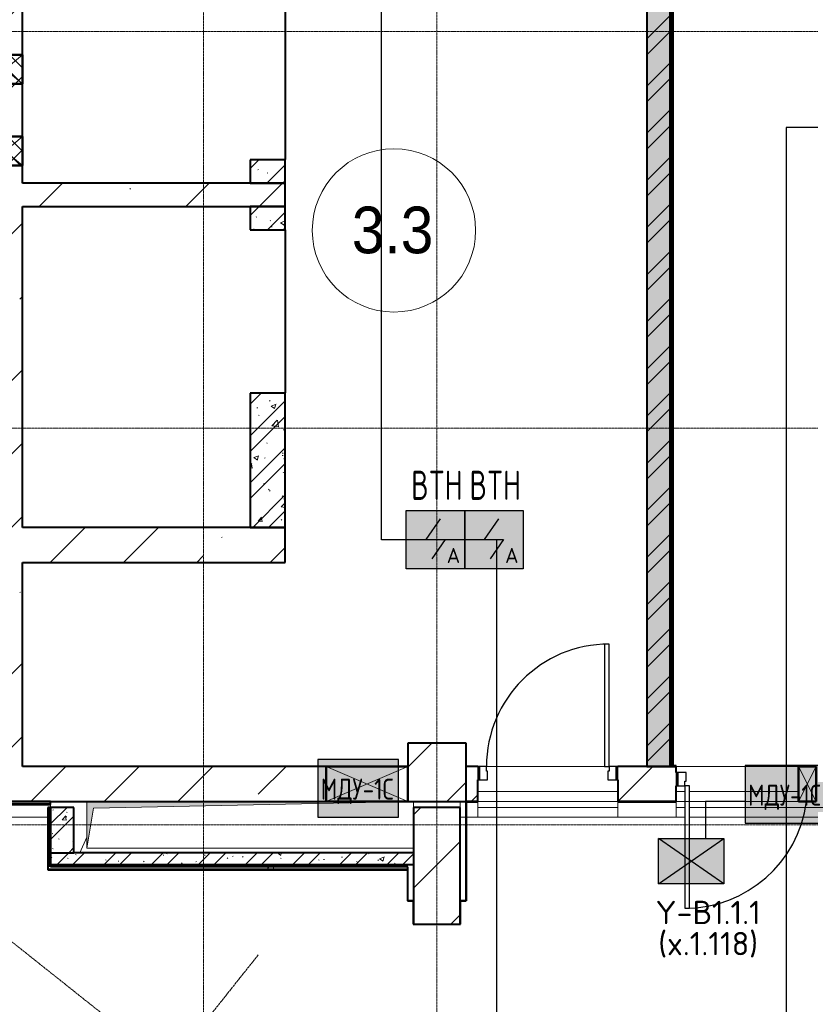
# Model space of a CAD drawing. Header units: millimetres. Extents: x -135639 to 224623, y -383017 to -59102.
# Tile 107 of 256: x 85019 to 91794, y -347854 to -339415. Entities that reach past the tile are written whole.
import ezdxf
from ezdxf.enums import TextEntityAlignment as Align

# ---------------------------------------------------------------- set-up
doc = ezdxf.new("R2010")
doc.units = ezdxf.units.MM
for name, pattern in [('ADSK_Линия сетки', [25, 20, -2.5, 0, -2.5]), ('CONTINOUS', [0]), ('Линия сетки', [25, 20, -2.5, 0, -2.5]), ('Невидимые', [5, 3, -2]), ('Штрих_3_1_5_', [4.5, 3, -1.5]), ('Штриховая_ш3 п1_5', [4.5, 3, -1.5])]:
    doc.linetypes.add(name, pattern=pattern)
for name, color, linetype, lineweight in [('A-000-M_MASS', 7, 'Continuous', 18), ('A-000-MH_MASS', 7, 'Невидимые', 18), ('A-010-A_ROOM', 7, 'Continuous', 20), ('A-200-M_WALL', 7, 'Continuous', 18), ('A-200-M_WALL_EXT', 7, 'Continuous', 18), ('A-200-M_WALL_INT', 7, 'Continuous', 18), ('A-200-M_WALL_PAT', 7, 'Continuous', 40), ('A-314-M_WINDOW', 7, 'Continuous', 18), ('A-325-M_DOOR', 7, 'Continuous', 18), ('A-325-M_DOOR__FRAME', 7, 'Continuous', 30), ('A-325-M_DOOR_OPENING', 7, 'Continuous', 18), ('A-325-M_DOOR_PANEL', 7, 'Continuous', 30), ('M-567-M_MECH_EQP', 7, 'Continuous', 18), ('S-280-M_COLUMN', 7, 'Continuous', 18), ('Z-030-M_GRID', 7, 'Continuous', 9), ('Z-060-M_DETAIL', 7, 'Continuous', 18), ('Арматура воздуховодов', 7, 'Continuous', 18), ('ОС', 5, 'Continuous', 25), ('ПС', 7, 'Continuous', 40), ('СС-011-ПОЖ-СИГНАЛИЗАЦИЯ', 1, 'Continuous', 30)]:
    doc.layers.add(name, color=color, linetype=linetype, lineweight=lineweight)
doc.layers.add('A-010-M_ROOM_SEPARATION', color=4, linetype='Штриховая_ш3 п1_5', lineweight=40, true_color=0x00ffff)
doc.layers.add('ССПС', color=5, linetype='Continuous')
doc.styles.add('1111', font='isocpeur.ttf')
doc.styles.add('Arial_2', font='arial.ttf', dxfattribs={"width": 0.9, "height": 400})
doc.styles.add('ISOCPEUR', font='isocpeur.ttf', dxfattribs={"height": 300})
pattern_1 = [(50, (0, 0), (437.2423, -38.2536), [45.72, -502.92]), (355, (0, 0), (-84.5828, 458.5367), [36.576, -402.336]), (100.451, (36.44, -3.2), (352.662, 420.2802), [38.856, -427.416]), (46.184, (0, 121.9), (650.59, -100.9033), [68.58, -754.38]), (96.636, (54.2, 113.5), (569.766, 593.8263), [58.284, -641.125]), (351.184, (0, 121.9), (569.7716, 593.8214), [54.864, -603.504]), (21, (60.96, 91.44), (363.875, -245.4366), [45.72, -502.92]), (326, (60.96, 91.44), (148.3253, 442.0518), [36.576, -402.336]), (71.451, (91.3, 71), (512.201, 196.6115), [38.856, -427.416]), (37.5, (0, 0), (7.41278, 202.9318), [6.706, -390.754, 6.706, -401.726, -403.86]), (37.5, (0, 0), (7.41278, 202.9318), [-805.891, 6.706, -397.154]), (7.5, (0, 0), (160.36715, 240.43305), [6.706, -226.162, 6.706, -381.61, -153.924]), (7.5, (0, 0), (160.36715, 240.43305), [-621.182, 6.706, -147.218]), (327.5, (-135.94, 0), (325.41783, -13.7491), [6.706, -145.694, 6.706, -468.782, -630.936]), (327.5, (-135.94, 0), (325.41783, -13.7491), [-627.888, 6.706, -624.23]), (317.5, (-196.9, 0), (355.51, 61.0244), [6.706, -191.414, 6.706, -309.067, -448.056]), (317.5, (-196.9, 0), (355.51, 61.0244), [-513.893, 6.706, -441.35])]
pattern_2 = [(45, (0, 0), (-202.0558, 202.0558), []), (45, (134.7, 0), (-202.0558, 202.0558), [])]
pattern_3 = [(0, (0, 0), (812.8, 203.2), [67.056, -542.544, 67.056, -542.544, -3251.2]), (0, (0, 0), (812.8, 203.2), [-1219.2, 67.056, -1152.144, 67.056, -542.544, -1422.4]), (0, (0, 0), (812.8, 203.2), [-3048, 67.056, -339.344, 67.056, -948.944]), (120, (304.8, 101.6), (-582.37636, 602.30545), [67.056, -542.544, 67.056, -542.544, -3251.2]), (120, (304.8, 101.6), (-582.37636, 602.30545), [-1219.2, 67.056, -1152.144, 67.056, -542.544, -1422.4]), (120, (304.8, 101.6), (-582.37636, 602.30545), [-3048, 67.056, -339.344, 67.056, -948.944]), (240, (406.4, 508), (-230.42364, -805.50545), [67.056, -542.544, 67.056, -542.544, -3251.2]), (240, (406.4, 508), (-230.42364, -805.50545), [-1219.2, 67.056, -1152.144, 67.056, -542.544, -1422.4]), (240, (406.4, 508), (-230.42364, -805.50545), [-3048, 67.056, -339.344, 67.056, -948.944])]
pattern_4 = [(45, (0, 0), (-628.618, 628.618), []), (45, (628.6, 0), (-628.618, 628.618), [1111.25, -222.25, 6.706, -215.544])]

# ---------------------------------------------------------------- blocks, each defined once
blk = doc.blocks.new('A_MEQ_OpeningShaft-Rectangular - КДУ-2727000-B2_-11_400_')
at = {"layer": 'Z-060-M_DETAIL', "true_color": 0xe2e2e2}
blk.add_hatch(color=254, dxfattribs=at).paths.add_polyline_path([(0, -400), (57.1, -57.1), (2750, 0), (0, 0), (0, -23)])
at = {"layer": 'A-000-MH_MASS', "color": 253, "linetype": 'Continuous', "true_color": 0xaaaaaa}
for p, q in [((0, 0), (0, -400)), ((2800, -50), (2800, 0)), ((0, -400), (2800, -400))]:
    blk.add_line(p, q, dxfattribs=at)
at = {"layer": 'Z-060-M_DETAIL', "color": 253, "true_color": 0xaaaaaa}
for p, q in [((2800, -50), (2800, 0)), ((0, 0), (0, -400)), ((57.1, -57.1), (0, -400)), ((0, -400), (57.1, -57.1)), ((2800, 0), (57.1, -57.1)), ((57.1, -57.1), (2800, 0)), ((2800, 0), (2800, -50)), ((0, -400), (2800, -400)), ((0, -400), (2800, -400))]:
    blk.add_line(p, q, dxfattribs=at)
blk = doc.blocks.new('101_Дверь_Однопольная - _ПЧ_Мет_1000х2000_Лифтовой холл_EI60_Л-3419469-B2_-11_400_')
at = {"layer": 'A-325-M_DOOR', "color": 253, "lineweight": 30, "true_color": 0xaaaaaa}
for p, q in [((-585, 150), (-600, 150)), ((-600, 150), (-600, 35)), ((-585, 35), (-585, 150)), ((600, 150), (585, 150)), ((585, 150), (585, 35)), ((600, 35), (600, 150)), ((-600, 35), (-585, 35)), ((585, 35), (600, 35))]:
    blk.add_line(p, q, dxfattribs=at)
at = {"layer": 'A-325-M_DOOR__FRAME', "color": 253, "true_color": 0xaaaaaa}
for p, q in [((-525, 150), (-585, 150)), ((-585, 150), (-585, 35)), ((-525, 110), (-525, 150)), ((-515, 110), (-525, 110)), ((-515, 35), (-515, 110)), ((525, 110), (515, 110)), ((515, 110), (515, 35)), ((585, 150), (525, 150)), ((525, 150), (525, 110)), ((585, 35), (585, 150)), ((-585, 35), (-515, 35)), ((515, 35), (585, 35))]:
    blk.add_line(p, q, dxfattribs=at)
at = {"layer": 'A-325-M_DOOR_PANEL', "color": 253, "true_color": 0xaaaaaa}
for p, q in [((525, 1200), (485, 1200)), ((485, 1200), (485, 150)), ((525, 150), (525, 1200)), ((485, 150), (525, 150))]:
    blk.add_line(p, q, dxfattribs=at)
blk.add_arc((525, 150), 1050, 90, 180, dxfattribs=at)
blk = doc.blocks.new('101_Дверь_Однопольная - _ПЧ_Мет_1000х2000_Тех помещения_EI60_Л-4173315-B2_-11_400_')
at = {"layer": 'A-325-M_DOOR', "color": 253, "lineweight": 30, "true_color": 0xaaaaaa}
for p, q in [((600, 15), (585, 15)), ((585, 15), (585, -100)), ((600, -100), (600, 15)), ((585, -100), (600, -100))]:
    blk.add_line(p, q, dxfattribs=at)
at = {"layer": 'A-325-M_DOOR__FRAME', "color": 253, "true_color": 0xaaaaaa}
for p, q in [((585, 15), (525, 15)), ((525, 15), (525, -25)), ((585, -100), (585, 15)), ((525, -25), (515, -25)), ((515, -25), (515, -100)), ((515, -100), (585, -100))]:
    blk.add_line(p, q, dxfattribs=at)
at = {"layer": 'A-325-M_DOOR_PANEL', "color": 253, "true_color": 0xaaaaaa}
for p, q in [((525, 1065), (485, 1065)), ((485, 1065), (485, 15)), ((525, 15), (525, 1065)), ((485, 15), (525, 15))]:
    blk.add_line(p, q, dxfattribs=at)
blk.add_arc((525, 15), 1050, 90, 172.59587, dxfattribs=at)
blk = doc.blocks.new('CP_ДШ_Hanytex_TopJoint 24C_Половина - CP_ДШ_Hanytex_TopJoint 24C_Половина-3657771-B2_-11_400_')
at = {"layer": 'A-000-M_MASS', "color": 253, "true_color": 0xaaaaaa}
for p, q in [((0, -25), (0, 110)), ((500, 110), (0, 110)), ((500, 110), (500, -25))]:
    blk.add_line(p, q, dxfattribs=at)
blk = doc.blocks.new('CP_ДШ_Hanytex_TopJoint 24C_Половина - CP_ДШ_Hanytex_TopJoint 24C_Половина-V94-B2_-11_400_')
at = {"layer": 'A-000-M_MASS', "color": 253, "true_color": 0xaaaaaa}
for p, q in [((0, -25), (0, 110)), ((150, 110), (0, 110)), ((150, 25), (150, -25))]:
    blk.add_line(p, q, dxfattribs=at)
blk = doc.blocks.new('CP_ДШ_Hanytex_TopJoint 24C_Половина - CP_ДШ_Hanytex_TopJoint 24C_Половина-3657790-B2_-11_400_')
at = {"layer": 'A-000-M_MASS', "color": 253, "true_color": 0xaaaaaa}
for p, q in [((640, 110), (25, 110)), ((640, 110), (640, 0)), ((0, 0), (0, 25))]:
    blk.add_line(p, q, dxfattribs=at)
blk = doc.blocks.new('CP_ДШ_Hanytex_TopJoint 24C - CP_ДШ_Hanytex_TopJoint 24C-3950277-B2_-11_400_')
at = {"layer": 'A-000-M_MASS', "color": 253, "true_color": 0xaaaaaa}
for p, q in [((0, -25), (0, 110)), ((1185, 110), (0, 110)), ((1300, 110), (1225, 110)), ((1300, 110), (1300, -25)), ((1185, 25), (0, 25)), ((0, 25), (0, -25)), ((1300, 25), (1225, 25)), ((1300, -25), (1300, 25)), ((250, -25), (1185, -25)), ((1225, -25), (1300, -25)), ((1185, -110), (250, -110)), ((1300, -110), (1225, -110))]:
    blk.add_line(p, q, dxfattribs=at)
blk = doc.blocks.new('CP_ДШ_Hanytex_TopJoint 24C - CP_ДШ_Hanytex_TopJoint 24C-V114-B2_-11_400_')
at = {"layer": 'A-000-M_MASS', "color": 253, "true_color": 0xaaaaaa}
for p, q in [((0, -25), (0, 110)), ((1200, 110), (0, 110)), ((1200, 110), (1200, -25)), ((1200, 25), (0, 25)), ((0, 25), (0, -25)), ((1200, -25), (1200, 25)), ((0, -25), (1200, -25)), ((1200, -110), (0, -110))]:
    blk.add_line(p, q, dxfattribs=at)
blk = doc.blocks.new('135_SLK_GD_AR_rvt-1-B2_-11_400_')
at = {"layer": 'A-200-M_WALL_PAT', "lineweight": 9, "true_color": 0xaaaaaa}
h = blk.add_hatch(dxfattribs=at)
h.set_pattern_fill('FP_1', color=253, style=0, pattern_type=2)
h.set_pattern_definition(pattern_1)
h.paths.add_polyline_path([(98950, 15900), (99150, 15900), (99150, 25550), (98950, 25550), (98950, 16243.1)])
h = blk.add_hatch(dxfattribs=at)
h.set_pattern_fill('FP_2', color=253, style=0, pattern_type=2)
h.set_pattern_definition(pattern_2)
h.paths.add_polyline_path([(98950, 15900), (99150, 15900), (99150, 25550), (98950, 25550), (98950, 16243.1)])
h = blk.add_hatch(dxfattribs=at)
h.set_pattern_fill('FP_4', color=253, style=0, pattern_type=2)
h.set_pattern_definition(pattern_3)
h.paths.add_polyline_path([(99165.2, 15900), (99170, 15900), (99170, 25550), (99150, 25550), (99150, 15900)])
h = blk.add_hatch(dxfattribs=at)
h.set_pattern_fill('FP_1', color=253, style=0, pattern_type=2)
h.set_pattern_definition(pattern_1)
h.paths.add_polyline_path([(95850, 20900), (95850, 21100), (95550, 21100), (95550, 20900)])
h = blk.add_hatch(dxfattribs=at)
h.set_pattern_fill('FP_2', color=253, style=0, pattern_type=2)
h.set_pattern_definition(pattern_2)
h.paths.add_polyline_path([(95850, 20900), (95850, 21100), (95550, 21100), (95550, 20900)])
h = blk.add_hatch(dxfattribs=at)
h.set_pattern_fill('FP_1', color=253, style=0, pattern_type=2)
h.set_pattern_definition(pattern_1)
h.paths.add_polyline_path([(95850, 20500), (95850, 20700), (95550, 20700), (95550, 20500)])
h = blk.add_hatch(dxfattribs=at)
h.set_pattern_fill('FP_2', color=253, style=0, pattern_type=2)
h.set_pattern_definition(pattern_2)
h.paths.add_polyline_path([(95850, 20500), (95850, 20700), (95550, 20700), (95550, 20500)])
h = blk.add_hatch(dxfattribs=at)
h.set_pattern_fill('FP_1', color=253, style=0, pattern_type=2)
h.set_pattern_definition(pattern_1)
h.paths.add_polyline_path([(95850, 17950), (95850, 19100), (95550, 19100), (95550, 17950)])
h = blk.add_hatch(dxfattribs=at)
h.set_pattern_fill('FP_2', color=253, style=0, pattern_type=2)
h.set_pattern_definition(pattern_2)
h.paths.add_polyline_path([(95850, 17950), (95850, 19100), (95550, 19100), (95550, 17950)])
h = blk.add_hatch(dxfattribs=at)
h.set_pattern_fill('FP_4', color=253, style=0, pattern_type=2)
h.set_pattern_definition(pattern_3)
h.paths.add_polyline_path([(93840, 15580), (93840, 15600), (93200, 15600), (93200, 15580), (93619.1, 15580)])
h.paths.add_polyline_path([(91539.3, 15580), (92000, 15580), (92000, 15600), (90701, 15600), (90701, 15580), (90846, 15580)])
h = blk.add_hatch(dxfattribs=at)
h.set_pattern_fill('FP_1', color=253, style=0, pattern_type=2)
h.set_pattern_definition(pattern_1)
h.paths.add_polyline_path([(94040, 15160), (94040, 15550), (93840, 15550), (93840, 15160)])
h = blk.add_hatch(dxfattribs=at)
h.set_pattern_fill('FP_2', color=253, style=0, pattern_type=2)
h.set_pattern_definition(pattern_2)
h.paths.add_polyline_path([(94040, 15160), (94040, 15550), (93840, 15550), (93840, 15160)])
h = blk.add_hatch(dxfattribs=at)
h.set_pattern_fill('FP_1', color=253, style=0, pattern_type=2)
h.set_pattern_definition(pattern_1)
h.paths.add_polyline_path([(95005.6, 15060), (96950, 15060), (96950, 15160), (93840, 15160), (93840, 15060), (94312.4, 15060)])
h = blk.add_hatch(dxfattribs=at)
h.set_pattern_fill('FP_2', color=253, style=0, pattern_type=2)
h.set_pattern_definition(pattern_2)
h.paths.add_polyline_path([(95005.6, 15060), (96950, 15060), (96950, 15160), (93840, 15160), (93840, 15060), (94312.4, 15060)])
h = blk.add_hatch(dxfattribs=at)
h.set_pattern_fill('FP_4', color=253, style=0, pattern_type=2)
h.set_pattern_definition(pattern_3)
h.paths.add_polyline_path([(96900, 15020), (96900, 15040), (93820, 15040), (93820, 15020), (96392.2, 15020)])
at = {"color": 253, "lineweight": 18, "true_color": 0xaaaaaa}
blk.add_line((94150, 15294.8), (94090, 15160), dxfattribs=at)
at = {"layer": 'A-010-M_ROOM_SEPARATION', "color": 131, "linetype": 'Штрих_3_1_5_', "true_color": 0xaaffff}
for p, q in [((95850, 22500), (95850, 21100)), ((95850, 20500), (95850, 19100))]:
    blk.add_line(p, q, dxfattribs=at)
at = {"layer": 'A-200-M_WALL', "color": 253, "lineweight": 40, "true_color": 0xaaaaaa}
for p, q in [((99150, 15900), (99150, 25545)), ((99150, 25545), (99150, 15900)), ((99170, 15900), (99170, 25545)), ((93200, 15580), (93840, 15580)), ((93820, 15550), (93820, 15040)), ((93840, 15160), (94040, 15160)), ((93820, 15020), (93820, 15040)), ((93820, 15020), (96900, 15020))]:
    blk.add_line(p, q, dxfattribs=at)
at = {"layer": 'A-200-M_WALL_INT', "color": 253, "lineweight": 40, "true_color": 0xaaaaaa}
for p, q in [((98950, 25550), (98950, 15900)), ((99175, 15905), (99175, 25545)), ((95550, 21100), (95550, 20900)), ((95850, 21100), (95550, 21100)), ((95850, 20900), (95850, 21100)), ((95550, 20900), (95850, 20900)), ((95550, 20700), (95550, 20500)), ((95850, 20700), (95550, 20700)), ((95850, 20500), (95850, 20700)), ((95550, 20500), (95850, 20500)), ((95550, 19100), (95550, 17950)), ((95850, 19100), (95550, 19100)), ((95850, 17950), (95850, 19100)), ((95550, 17950), (95850, 17950)), ((98950, 15900), (99150, 15900)), ((99150, 15900), (99175, 15900)), ((99200, 15905), (99175, 15905)), ((99175, 15900), (99200, 15900)), ((99200, 15900), (99200, 15905)), ((93840, 15600), (93200, 15600)), ((93200, 15575), (93840, 15575)), ((93840, 15550), (93815, 15550)), ((93815, 15550), (93815, 15040)), ((93840, 15575), (93840, 15600)), ((93840, 15550), (93840, 15160)), ((94040, 15550), (93840, 15550)), ((93840, 15040), (93840, 15550)), ((94040, 15160), (94040, 15550)), ((97500, 15600), (97400, 15600)), ((97400, 15600), (97400, 15598)), ((97400, 15598), (97400, 14750)), ((97402, 15598), (97500, 15598)), ((97402, 14748), (97402, 15598)), ((97500, 15598), (97500, 15600)), ((99200, 15600), (98700, 15600)), ((98700, 15600), (98700, 15598)), ((98700, 15598), (99200, 15598)), ((99200, 15598), (99200, 15600)), ((93840, 15160), (93840, 15060)), ((96950, 15160), (94040, 15160)), ((93815, 15040), (93815, 15020)), ((93840, 15060), (96950, 15060)), ((96900, 15040), (93840, 15040)), ((96900, 15015), (96900, 15040)), ((93815, 15020), (93815, 15015)), ((93815, 15015), (96900, 15015)), ((96900, 15015), (96898, 15015)), ((96898, 15015), (96898, 14750)), ((96900, 14750), (96900, 15015)), ((96898, 14750), (96898, 14748)), ((96898, 14748), (96948, 14748)), ((96948, 14750), (96900, 14750)), ((96950, 14750), (96948, 14750)), ((96948, 14748), (96948, 14550)), ((97352, 14750), (97350, 14750)), ((97400, 14750), (97352, 14750)), ((97352, 14548), (97352, 14748)), ((97352, 14748), (97400, 14748)), ((97400, 14748), (97402, 14748)), ((96948, 14550), (96948, 14548)), ((96948, 14548), (97350, 14548)), ((97350, 14548), (97352, 14548))]:
    blk.add_line(p, q, dxfattribs=at)
at = {"layer": 'A-000-M_MASS', "color": 253, "lineweight": 18, "true_color": 0xaaaaaa, "rotation": 180}
for name, p in [('CP_ДШ_Hanytex_TopJoint 24C - CP_ДШ_Hanytex_TopJoint 24C-V114-B2_-11_400_', (98700, 15575)), ('CP_ДШ_Hanytex_TopJoint 24C - CP_ДШ_Hanytex_TopJoint 24C-3950277-B2_-11_400_', (100500, 15575)), ('CP_ДШ_Hanytex_TopJoint 24C_Половина - CP_ДШ_Hanytex_TopJoint 24C_Половина-3657790-B2_-11_400_', (93840, 15575)), ('CP_ДШ_Hanytex_TopJoint 24C_Половина - CP_ДШ_Hanytex_TopJoint 24C_Половина-V94-B2_-11_400_', (97500, 15575)), ('CP_ДШ_Hanytex_TopJoint 24C_Половина - CP_ДШ_Hanytex_TopJoint 24C_Половина-3657771-B2_-11_400_', (99200, 15575))]:
    blk.add_blockref(name, p, dxfattribs=at)
at = {"layer": 'A-325-M_DOOR', "color": 253, "lineweight": 18, "true_color": 0xaaaaaa}
blk.add_blockref('101_Дверь_Однопольная - _ПЧ_Мет_1000х2000_Лифтовой холл_EI60_Л-3419469-B2_-11_400_', (98100, 15750), dxfattribs=at)
at = {"layer": 'A-325-M_DOOR', "color": 253, "lineweight": 18, "true_color": 0xaaaaaa, "rotation": 180}
blk.add_blockref('101_Дверь_Однопольная - _ПЧ_Мет_1000х2000_Тех помещения_EI60_Л-4173315-B2_-11_400_', (99800, 15750), dxfattribs=at)
at = {"layer": 'M-567-M_MECH_EQP', "color": 253, "lineweight": 18, "true_color": 0xaaaaaa}
blk.add_blockref('A_MEQ_OpeningShaft-Rectangular - КДУ-2727000-B2_-11_400_', (94150, 15600), dxfattribs=at)
blk = doc.blocks.new('Бетон-Прямоугольная-Колонна - CLM_Подземные этажи_В40-400х1000-V262-B2_-11_400_')
at = {"layer": 'S-280-M_COLUMN', "lineweight": 9, "true_color": 0xaaaaaa}
h = blk.add_hatch(dxfattribs=at)
h.set_pattern_fill('FP_137', color=253, style=0, pattern_type=2)
h.set_pattern_definition([(45, (-97150, -15050), (-628.618, 628.618), []), (45, (-96521.4, -15050), (-628.618, 628.618), [1111.25, -222.25, 6.706, -215.544])])
h.paths.add_polyline_path([(-200, -500), (200, -500), (200, 500), (-200, 500), (-200, -139.1)])
at = {"layer": 'S-280-M_COLUMN', "color": 253, "lineweight": 40, "true_color": 0xaaaaaa}
for p, q in [((200, 500), (-200, 500)), ((-200, 500), (-200, -500)), ((200, -500), (200, 500)), ((-200, -500), (200, -500))]:
    blk.add_line(p, q, dxfattribs=at)
blk = doc.blocks.new('135_SLK_GD_KR_rvt-1-B2_-11_400_')
at = {"layer": 'S-280-M_COLUMN', "color": 253, "lineweight": 18, "true_color": 0xaaaaaa}
blk.add_blockref('Бетон-Прямоугольная-Колонна - CLM_Подземные этажи_В40-400х1000-V262-B2_-11_400_', (97150, 15050), dxfattribs=at)
blk = doc.blocks.new('Бетон-Прямоугольная-Колонна - CLM_Подземные этажи_В50-500х500-1217467-B2_-11_400_')
at = {"layer": 'S-280-M_COLUMN', "lineweight": 9, "true_color": 0xaaaaaa}
h = blk.add_hatch(dxfattribs=at)
h.set_pattern_fill('FP_218', color=253, style=0, pattern_type=2)
h.set_pattern_definition([(45, (-97150, -15850), (-628.618, 628.618), []), (45, (-96521.4, -15850), (-628.618, 628.618), [1111.25, -222.25, 6.706, -215.544])])
h.paths.add_polyline_path([(-250, -250), (250, -250), (250, 250), (-250, 250), (-250, 50)])
at = {"layer": 'S-280-M_COLUMN', "color": 253, "lineweight": 40, "true_color": 0xaaaaaa}
for p, q in [((250, 250), (-250, 250)), ((-250, 250), (-250, 50)), ((250, -250), (250, 250)), ((-250, -250), (250, -250))]:
    blk.add_line(p, q, dxfattribs=at)
blk = doc.blocks.new('ADSK_Дверь_Проем_Тип - 1200x2300_h_-1232359-B2_-11_400_')
at = {"layer": 'A-325-M_DOOR_OPENING', "color": 253, "true_color": 0xaaaaaa}
for p, q in [((-600, 150), (600, 150)), ((-600, -150), (600, -150))]:
    blk.add_line(p, q, dxfattribs=at)
blk = doc.blocks.new('ADSK_Дверь_Проем_Тип - 1200x2300_h_-V351-B2_-11_400_')
at = {"layer": 'A-325-M_DOOR_OPENING', "color": 253, "true_color": 0xaaaaaa}
for p, q in [((-600, 150), (450, 150)), ((-600, -150), (450, -150))]:
    blk.add_line(p, q, dxfattribs=at)
blk = doc.blocks.new('231_Отверстие прямоуг _Окно_Стена_ - Ниша под балку-V353-B2_-11_400_')
at = {"layer": 'Z-060-M_DETAIL', "lineweight": 9, "true_color": 0xaaaaaa}
h = blk.add_hatch(dxfattribs=at)
h.set_pattern_fill('FP_241', color=253, style=0, pattern_type=2)
h.set_pattern_definition([(45, (-21050, 93450), (-70.71068, 70.71068), [])])
h.paths.add_polyline_path([(0, -150), (250, -150), (250, 150), (0, 150)])
at = {"layer": 'Z-060-M_DETAIL', "color": 253, "lineweight": 50, "true_color": 0xaaaaaa}
for p, q in [((0, -150), (0, 150)), ((0, 150), (250, 150)), ((250, 150), (250, -150)), ((250, -150), (0, -150))]:
    blk.add_line(p, q, dxfattribs=at)
at = {"layer": 'Z-060-M_DETAIL', "color": 253, "true_color": 0xaaaaaa}
for p, q in [((0, 150), (0, -150)), ((250, 150), (0, 150)), ((250, 150), (0, -150)), ((0, 150), (250, -150)), ((250, 150), (0, 150)), ((0, 150), (0, -150)), ((250, 150), (250, -150)), ((250, -150), (250, 150)), ((0, -150), (250, -150)), ((0, -150), (250, -150))]:
    blk.add_line(p, q, dxfattribs=at)
at = {"layer": 'Z-060-M_DETAIL', "color": 253, "lineweight": 9, "true_color": 0xaaaaaa}
for p, q in [((183.3, 150), (0, 150)), ((250, 150), (183.3, 150)), ((0, -150), (66.7, -150)), ((66.7, -150), (250, -150))]:
    blk.add_line(p, q, dxfattribs=at)
blk = doc.blocks.new('231_Отверстие прямоуг _Окно_Стена_ - Ниша под балку-V354-B2_-11_400_')
at = {"layer": 'Z-060-M_DETAIL', "lineweight": 9, "true_color": 0xaaaaaa}
h = blk.add_hatch(dxfattribs=at)
h.set_pattern_fill('FP_242', color=253, style=0, pattern_type=2)
h.set_pattern_definition([(45, (-21750, 93450), (-70.71068, 70.71068), [])])
h.paths.add_polyline_path([(0, -150), (250, -150), (250, 150), (0, 150)])
at = {"layer": 'Z-060-M_DETAIL', "color": 253, "lineweight": 50, "true_color": 0xaaaaaa}
for p, q in [((0, -150), (0, 150)), ((0, 150), (250, 150)), ((250, 150), (250, -150)), ((250, -150), (0, -150))]:
    blk.add_line(p, q, dxfattribs=at)
at = {"layer": 'Z-060-M_DETAIL', "color": 253, "true_color": 0xaaaaaa}
for p, q in [((0, 150), (0, -150)), ((250, 150), (0, 150)), ((250, 150), (0, -150)), ((0, 150), (250, -150)), ((250, 150), (0, 150)), ((0, 150), (0, -150)), ((250, 150), (250, -150)), ((250, -150), (250, 150)), ((0, -150), (250, -150)), ((0, -150), (250, -150))]:
    blk.add_line(p, q, dxfattribs=at)
at = {"layer": 'Z-060-M_DETAIL', "color": 253, "lineweight": 9, "true_color": 0xaaaaaa}
for p, q in [((183.3, 150), (0, 150)), ((250, 150), (183.3, 150)), ((0, -150), (66.7, -150)), ((66.7, -150), (250, -150))]:
    blk.add_line(p, q, dxfattribs=at)
blk = doc.blocks.new('231_Отверстие прямоуг _Окно_Стена_ - Отверстие-1798350-B2_-11_400_')
at = {"layer": 'A-314-M_WINDOW', "color": 253, "lineweight": 50, "true_color": 0xaaaaaa}
for p, q in [((-225, -150), (-225, 150)), ((-225, 150), (475, 150)), ((475, 150), (475, -150)), ((475, -150), (-225, -150))]:
    blk.add_line(p, q, dxfattribs=at)
at = {"layer": 'Z-060-M_DETAIL', "color": 253, "true_color": 0xaaaaaa}
for p, q in [((-225, 150), (-225, -150)), ((475, 150), (-225, 150)), ((475, 150), (-225, -150)), ((-225, 150), (475, -150)), ((475, 150), (475, -150)), ((-225, -150), (475, -150))]:
    blk.add_line(p, q, dxfattribs=at)
blk = doc.blocks.new('231_Отверстие прямоуг _Окно_Стена_ - Отверстие-1798352-B2_-11_400_')
at = {"layer": 'A-314-M_WINDOW', "color": 253, "lineweight": 50, "true_color": 0xaaaaaa}
for p, q in [((50, -150), (50, 150)), ((50, 150), (200, 150)), ((200, 150), (200, -150)), ((200, -150), (50, -150))]:
    blk.add_line(p, q, dxfattribs=at)
at = {"layer": 'Z-060-M_DETAIL', "color": 253, "true_color": 0xaaaaaa}
for p, q in [((50, 150), (50, -150)), ((200, 150), (50, 150)), ((200, 150), (50, -150)), ((50, 150), (200, -150)), ((200, 150), (200, -150)), ((50, -150), (200, -150))]:
    blk.add_line(p, q, dxfattribs=at)
blk = doc.blocks.new('135_SLK_K4_KR_rvt-1-B2_-11_400_')
at = {"layer": 'A-200-M_WALL_PAT', "lineweight": 9, "true_color": 0xaaaaaa}
h = blk.add_hatch(dxfattribs=at)
h.set_pattern_fill('FP_5', color=253, style=0, pattern_type=2)
h.set_pattern_definition(pattern_4)
h.paths.add_polyline_path([(93600, 15900), (93600, 25850), (93300, 25850), (93300, 15900)])
h = blk.add_hatch(dxfattribs=at)
h.set_pattern_fill('FP_5', color=253, style=0, pattern_type=2)
h.set_pattern_definition(pattern_4)
h.paths.add_polyline_path([(95850, 20700), (95850, 20900), (93600, 20900), (93600, 20700), (93619.1, 20700)])
h = blk.add_hatch(dxfattribs=at)
h.set_pattern_fill('FP_5', color=253, style=0, pattern_type=2)
h.set_pattern_definition(pattern_4)
h.paths.add_polyline_path([(95850, 17650), (95850, 17950), (93600, 17950), (93600, 17650), (93619.1, 17650)])
h = blk.add_hatch(dxfattribs=at)
h.set_pattern_fill('FP_5', color=253, style=0, pattern_type=2)
h.set_pattern_definition(pattern_4)
h.paths.add_polyline_path([(91000, 15600), (92000, 15600), (92000, 15900), (91000, 15900)])
h.paths.add_polyline_path([(96200, 15600), (96200, 15900), (93200, 15900), (93200, 15600), (95005.6, 15600)])
h = blk.add_hatch(dxfattribs=at)
h.set_pattern_fill('FP_5', color=253, style=0, pattern_type=2)
h.set_pattern_definition(pattern_4)
h.paths.add_polyline_path([(99200, 15600), (99200, 15900), (98700, 15900), (98700, 15600), (99165.2, 15600)])
h.paths.add_polyline_path([(97500, 15600), (97500, 15900), (97400, 15900), (97400, 15600)])
h.paths.add_polyline_path([(100500, 15600), (100500, 15900), (100400, 15900), (100400, 15600)])
at = {"layer": 'A-200-M_WALL_EXT', "color": 253, "lineweight": 40, "true_color": 0xaaaaaa}
for p, q in [((93600, 22000), (93600, 23650)), ((93600, 21750), (93600, 22000)), ((93600, 21300), (93600, 21750)), ((93600, 21050), (93600, 21300)), ((93600, 20900), (93600, 21050)), ((95850, 20900), (93600, 20900)), ((95850, 20700), (95850, 20900)), ((93600, 17950), (93600, 20700)), ((93600, 20700), (95850, 20700)), ((95850, 17950), (93600, 17950)), ((95850, 17650), (95850, 17950)), ((93600, 15900), (93600, 17650)), ((93600, 17650), (95850, 17650)), ((96200, 15900), (93600, 15900)), ((97500, 15900), (97400, 15900)), ((99200, 15900), (98700, 15900)), ((99200, 15850), (99200, 15900)), ((97500, 15600), (97500, 15785)), ((98700, 15785), (98700, 15600)), ((99200, 15600), (99200, 15735)), ((93200, 15600), (96200, 15600)), ((97400, 15600), (97500, 15600)), ((98700, 15600), (99200, 15600))]:
    blk.add_line(p, q, dxfattribs=at)
at = {"layer": 'A-314-M_WINDOW', "color": 253, "lineweight": 18, "true_color": 0xaaaaaa, "rotation": 89.99999999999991}
for name, p in [('231_Отверстие прямоуг _Окно_Стена_ - Ниша под балку-V354-B2_-11_400_', (93450, 21750)), ('231_Отверстие прямоуг _Окно_Стена_ - Ниша под балку-V353-B2_-11_400_', (93450, 21050))]:
    blk.add_blockref(name, p, dxfattribs=at)
at = {"layer": 'A-314-M_WINDOW', "color": 253, "lineweight": 18, "true_color": 0xaaaaaa}
for name, p in [('231_Отверстие прямоуг _Окно_Стена_ - Отверстие-1798350-B2_-11_400_', (96425, 15750)), ('231_Отверстие прямоуг _Окно_Стена_ - Отверстие-1798352-B2_-11_400_', (100200, 15750))]:
    blk.add_blockref(name, p, dxfattribs=at)
at = {"layer": 'A-325-M_DOOR', "color": 253, "lineweight": 18, "true_color": 0xaaaaaa}
for name, p in [('ADSK_Дверь_Проем_Тип - 1200x2300_h_-1232359-B2_-11_400_', (98100, 15750)), ('ADSK_Дверь_Проем_Тип - 1200x2300_h_-V351-B2_-11_400_', (99800, 15750))]:
    blk.add_blockref(name, p, dxfattribs=at)
at = {"layer": 'S-280-M_COLUMN', "color": 253, "lineweight": 18, "true_color": 0xaaaaaa}
blk.add_blockref('Бетон-Прямоугольная-Колонна - CLM_Подземные этажи_В50-500х500-1217467-B2_-11_400_', (97150, 15850), dxfattribs=at)
blk = doc.blocks.new('050_Марка_Помещение - Номер-620969-B2_-11_400_')
at = {"layer": 'A-010-A_ROOM', "color": 253, "true_color": 0xaaaaaa}
blk.add_circle((0, 0), 3.5, dxfattribs=at)
blk = doc.blocks.new('-2 этаж')
at = {"layer": 'Z-030-M_GRID', "color": 253, "linetype": 'Линия сетки', "true_color": 0xaaaaaa}
for p, q in [((354242.3, -369626.6), (354242.3, -216207.4)), ((356242.3, -369622.5), (356242.3, -216207.4)), ((415042.3, -327727.3), (255412.6, -327727.3)), ((415042.6, -331127.3), (255412.8, -331127.3)), ((415042.8, -334527.3), (255413, -334527.3))]:
    blk.add_line(p, q, dxfattribs=at)
at = {"layer": 'Z-030-M_GRID', "color": 254, "linetype": 'ADSK_Линия сетки', "true_color": 0xd4d4d4}
for p, q in [((345955.8, -330244.4), (366689.8, -346737.1)), ((354710.8, -335642.3), (334818, -360651))]:
    blk.add_line(p, q, dxfattribs=at)
at = {"lineweight": 5}
for name in ['135_SLK_GD_KR_rvt-1-B2_-11_400_', '135_SLK_GD_AR_rvt-1-B2_-11_400_', '135_SLK_K4_KR_rvt-1-B2_-11_400_']:
    blk.add_blockref(name, (259092.3, -349927.3), dxfattribs=at)
at = {"layer": 'A-010-A_ROOM', "color": 253, "true_color": 0xaaaaaa, "xscale": 199.9999999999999, "yscale": 199.9999999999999, "zscale": 199.9999999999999}
blk.add_blockref('050_Марка_Помещение - Номер-620969-B2_-11_400_', (355874.6, -329431.9), dxfattribs=at)
at = {"layer": 'A-010-A_ROOM', "color": 253, "lineweight": 9, "true_color": 0xaaaaaa, "insert": (355513.2, -329228.4), "char_height": 400, "width": 865.822, "attachment_point": 1, "style": 'Arial_2'}
blk.add_mtext('3.3', dxfattribs=at)
blk = doc.blocks.new('*U4706')
at = {"lineweight": 35, "true_color": 0xffffff}
h = blk.add_hatch(color=7, dxfattribs=at)
h.dxf.hatch_style = 1
h.paths.add_polyline_path([(0, 499.6), (0, 0), (499.6, 0), (499.6, 499.6)])
at = {"color": 1, "linetype": 'ByBlock', "lineweight": -2}
for p, q in [((289.5, 426.3), (166.9, 249.8)), ((166.9, 249.8), (332.7, 249.8)), ((332.7, 249.8), (219.3, 86.3))]:
    blk.add_line(p, q, dxfattribs=at)
at = {"color": 1, "linetype": 'ByBlock', "lineweight": -2, "ltscale": 0.1}
blk.add_lwpolyline([(0, 499.6), (499.6, 499.6), (499.6, 0), (0, 0)], close=True, dxfattribs=at)
at = {"color": 1, "linetype": 'ByBlock', "lineweight": -2, "ltscale": 1000, "style": '1111'}
blk.add_text('A', height=128.1, dxfattribs=at).set_placement((403.4, 49.2), align=Align.CENTER)
at = {"color": 0, "linetype": 'ByBlock', "lineweight": -2, "style": '1111'}
blk.add_attdef('INDEX', (-63.3, -234.7), '', height=125, dxfattribs=at)
at = {"color": 0, "linetype": 'ByBlock', "lineweight": -2, "style": '1111', "flags": 1}
for tag, p in [('NAME_DEVICE', (-64.1, -421.2)), ('NUM_POM', (-81.6, -847))]:
    blk.add_attdef(tag, p, '', height=125, dxfattribs=at)
at = {"color": 0, "linetype": 'ByBlock', "lineweight": -2, "style": '1111', "width": 0.7}
blk.add_attdef('NUM_DEVICE', (-64.1, -629.5), '', height=125, dxfattribs=at)
blk = doc.blocks.new('*U4714')
at = {"linetype": 'ByBlock', "lineweight": -2, "ltscale": 100}
h = blk.add_hatch(color=0, dxfattribs=at)
h.dxf.hatch_style = 1
h.paths.add_polyline_path([(0, 0), (139.7, 97.2), (0, 194.4)])
h.paths.add_polyline_path([(139.7, 97.2), (279.5, 0), (279.5, 194.4)])
at = {"linetype": 'CONTINOUS', "lineweight": 30, "ltscale": 100, "true_color": 0xffffff}
h = blk.add_hatch(color=7, dxfattribs=at)
h.dxf.hatch_style = 1
h.paths.add_polyline_path([(0, 194.4), (139.7, 97.2), (279.5, 194.4)])
h.paths.add_polyline_path([(0, 0), (279.5, 0), (139.7, 97.2)])
at = {"color": 0, "linetype": 'ByBlock', "lineweight": -2, "ltscale": 100}
for p, q in [((0, 194.4), (279.5, 0)), ((279.5, 194.4), (0, 0))]:
    blk.add_line(p, q, dxfattribs=at)
blk.add_lwpolyline([(279.5, 0), (0, 0), (0, 194.4), (279.5, 194.4)], close=True, dxfattribs=at)
blk = doc.blocks.new('ger')
at = {"lineweight": 40, "ltscale": 2, "true_color": 0xffffff}
h = blk.add_hatch(color=7, dxfattribs=at)
h.dxf.hatch_style = 1
h.paths.add_polyline_path([(491036.1, -67335.5), (491036.1, -66842.7), (490344.7, -66842.7), (490344.7, -67335.5)])
at = {"layer": 'ОС', "color": 1, "lineweight": 30}
blk.add_lwpolyline([(491036.1, -66842.7), (490344.7, -66842.7), (490344.7, -67335.5), (491036.1, -67335.5)], close=True, dxfattribs=at)
at = {"layer": 'ССПС', "color": 1, "lineweight": -2, "ltscale": 1000, "style": '1111', "width": 0.8}
blk.add_text('МДУ-1С', height=180, dxfattribs=at).set_placement((490370.6, -67185.8))

msp = doc.modelspace()

# ---------------------------------------------------------------- linework, layer by layer
at = {"layer": 'СС-011-ПОЖ-СИГНАЛИЗАЦИЯ', "lineweight": 30}
for points in [[(92679.7, -358160.5), (91505.2, -358160.5), (87847.9, -358160.5), (87847.9, -353968.9), (89106.9, -353968.9), (89106.9, -348498), (89106.9, -344553.9), (89106.9, -343873.4), (88121.3, -343873.4), (88121.3, -337570.2), (89624.8, -337570.2), (89624.8, -335635.9), (86745.4, -335635.9), (86745.4, -334691.6), (90393.5, -334691.6), (90393.5, -334168.7), (94311.5, -334168.7)], [(94311.5, -340337.5), (91588.7, -340337.5), (91588.7, -348549.2), (96666.7, -348549.2)]]:
    msp.add_lwpolyline(points, dxfattribs=at)
at = {"layer": 'СС-011-ПОЖ-СИГНАЛИЗАЦИЯ', "color": 30, "lineweight": 30, "true_color": 0xf26722}
msp.add_lwpolyline([(91235, -346115.8), (90895.1, -346115.8), (90895.1, -346431.7)], dxfattribs=at)

# ---------------------------------------------------------------- block references
at = {"color": 0}
msp.add_blockref('-2 этаж', (-267647.8, -11788.6), dxfattribs=at)
at = {"layer": 'Арматура воздуховодов', "lineweight": 30}
msp.add_blockref('ger', (-402770.9, -278913.8), dxfattribs=at)
at = {"layer": 'ПС', "color": 7, "linetype": 'CONTINOUS', "lineweight": 30, "ltscale": 100}
ref = msp.add_blockref('*U4706', (88332.7, -344120.6), dxfattribs=dict(at, xscale=1.000736, yscale=1.000736, zscale=1.000736))
ref.add_attrib('NUM_DEVICE', 'BTH', dxfattribs={"layer": '0', "color": 0, "linetype": 'ByBlock', "lineweight": -2, "ltscale": 100, "height": 250.18, "style": '1111', "width": 0.7}).set_placement((88594.5, -343530.1), align=Align.CENTER)
ref = msp.add_blockref('*U4706', (88832.7, -344120.6), dxfattribs=dict(at, xscale=1.000736, yscale=1.000736, zscale=1.000736))
ref.add_attrib('NUM_DEVICE', 'BTH', dxfattribs={"layer": '0', "color": 0, "linetype": 'ByBlock', "lineweight": -2, "ltscale": 100, "height": 250.18, "style": '1111', "width": 0.7}).set_placement((89094.4, -343530.1), align=Align.CENTER)
at = {"layer": 'ПС', "color": 30, "linetype": 'Continuous', "lineweight": 30, "ltscale": 100, "xscale": 2, "yscale": 2, "zscale": 2, "rotation": 180}
for p in [(91053, -346433.1), (91054, -346431.7)]:
    msp.add_blockref('*U4714', p, dxfattribs=at)
at = {"layer": 'СС-011-ПОЖ-СИГНАЛИЗАЦИЯ', "lineweight": 30}
msp.add_blockref('ger', (-399109.6, -278965.2), dxfattribs=at)

# ---------------------------------------------------------------- texts
at = {"color": 7, "linetype": 'Continuous', "insert": (90512.2, -346966.5), "char_height": 200, "attachment_point": 1, "line_spacing_factor": 1.1, "style": 'ISOCPEUR'}
msp.add_mtext_dynamic_manual_height_columns('\\pxsm0.8,qc;{\\C256;Y-В1.1.1\\P(x.1.118)}', width=813.716, gutter_width=2478.4, heights=[735.9], dxfattribs=at)

doc.saveas('drawing.dxf')
